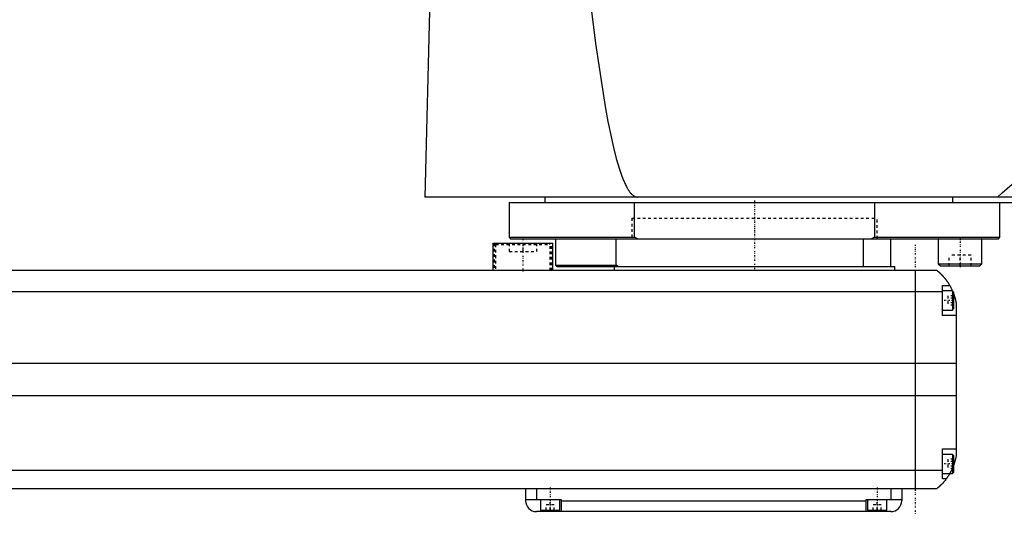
# Model space of a CAD drawing. Extents: x -181 to 906, y -1 to 1168.
# Tile 2 of 5: x 180 to 542, y 371 to 553. Entities that reach past the tile are written whole.
import ezdxf

# ---------------------------------------------------------------- set-up
doc = ezdxf.new("R2010")
doc.units = 0
doc.linetypes.add('CENTER', pattern=[1.5, 0.45, -0.5, 0.05, -0.5])
doc.linetypes.add('DASHED', pattern=[2, 1, -1])
for name, color, linetype in [('AM_0', 7, 'CONTINUOUS'), ('AM_3', 7, 'DASHED'), ('AM_7', 7, 'CENTER')]:
    doc.layers.add(name, color=color, linetype=linetype)

msp = doc.modelspace()

# ---------------------------------------------------------------- linework, layer by layer
at = {"layer": 'AM_0', "color": 7, "linetype": 'CONTINUOUS'}
for p, q in [((331.05, 568.63), (328.96, 487.5)), ((905.5, 487.5), (328.96, 487.5)), ((360, 485.5), (360, 472.7)), ((360, 485.5), (900, 485.5)), ((373, 487.5), (373, 485.5)), ((405.98, 472.7), (405.98, 485.5)), ((494.02, 485.5), (494.02, 472.7)), ((522.83, 485.5), (522.83, 487.5)), ((540, 472.7), (540, 485.5)), ((354, 470.5), (354, 460.5)), ((354, 470.5), (376, 470.5)), ((360, 472.7), (360.5, 472.2)), ((360, 472.7), (405.98, 472.7)), ((360.5, 472.2), (539.5, 472.2)), ((376, 460.5), (376, 470.5)), ((377, 472.2), (377, 462.5)), ((399.28, 462.5), (399.28, 472.2)), ((407.01, 472.2), (405.98, 472.7)), ((490, 462), (490, 472.2)), ((494.02, 472.7), (492.99, 472.2)), ((494.02, 472.7), (540, 472.7)), ((500, 462), (500, 472.2)), ((517.55, 472.2), (517.45, 472.1)), ((517.45, 472.1), (517.45, 463)), ((517.45, 472.1), (533.45, 472.1)), ((533.45, 472.1), (533.35, 472.2)), ((533.45, 463), (533.45, 472.1)), ((539.5, 472.2), (540, 472.7)), ((517.45, 463), (518.25, 462.2)), ((517.45, 463), (533.45, 463)), ((532.65, 462.2), (533.45, 463)), ((517, 460.5), (-83, 460.5)), ((377, 462.5), (377.5, 462)), ((377, 462.5), (399.28, 462.5)), ((377.5, 462), (501.5, 462)), ((398.5, 462), (398.5, 460.5)), ((400, 462), (399.28, 462.5)), ((501.5, 460.5), (501.5, 462)), ((509, 460.5), (509, 380.5)), ((518.25, 462.2), (532.65, 462.2)), ((-85, 452.8), (519, 452.8)), ((519, 444), (519, 455)), ((519, 455), (521.65, 455)), ((522.6, 453), (519, 453)), ((523, 452.6), (522.6, 453)), ((522.6, 453), (522.6, 446)), ((523, 452.6), (523, 446.4)), ((524, 448.5), (524, 392.5)), ((519, 446), (522.6, 446)), ((522.6, 446), (523, 446.4)), ((524, 444), (519, 444)), ((-90, 426.46), (524, 426.46)), ((-90, 414.6), (524, 414.6)), ((519, 395), (524, 395)), ((519, 384), (519, 395)), ((522.6, 393), (519, 393)), ((523, 392.6), (522.6, 393)), ((522.6, 393), (522.6, 386)), ((523, 392.6), (523, 386.4)), ((-85, 387.22), (519, 387.22)), ((519, 386), (522.6, 386)), ((520.34, 384), (519, 384)), ((522.6, 386), (523, 386.4)), ((-83, 380.5), (517, 380.5)), ((366, 380.5), (366, 376)), ((370, 380.5), (370, 376.5)), ((500, 380.5), (500, 376.5)), ((504, 380.5), (504, 376)), ((366, 376.5), (379, 376.5)), ((371.5, 376.5), (371.5, 372.5)), ((378.5, 372.5), (378.5, 376.5)), ((379, 376.5), (379, 372)), ((379, 376), (491, 376)), ((491, 376.5), (504, 376.5)), ((491, 372), (491, 376.5)), ((491.5, 376.5), (491.5, 372.5)), ((498.5, 372.5), (498.5, 376.5)), ((371.5, 372.5), (378.5, 372.5)), ((375, 372), (375, 372.5)), ((491.5, 372.5), (498.5, 372.5)), ((495, 372), (495, 372.5)), ((500, 372), (370, 372))]:
    msp.add_line(p, q, dxfattribs=at)
for points in [[(388.61, 568.63, 0), (391.63, 543.92, 0), (395.19, 520.7, 0), (396.21, 515.19, 0), (397.23, 510.17, 0), (397.74, 507.85, 0), (398.25, 505.66, 0), (399.28, 501.64, 0), (400.31, 498.12, 0), (401.33, 495.11, 0), (401.93, 493.58, 0), (402.11, 493.17, 0), (402.28, 492.78, 0), (402.36, 492.59, 0), (402.45, 492.41, 0), (402.62, 492.04, 0), (402.79, 491.69, 0), (402.96, 491.36, 0), (403.13, 491.04, 0), (403.31, 490.73, 0), (403.39, 490.58, 0), (403.48, 490.44, 0), (403.65, 490.16, 0), (403.82, 489.89, 0), (403.91, 489.76, 0), (403.99, 489.64, 0), (404.16, 489.4, 0), (404.34, 489.18, 0), (404.42, 489.07, 0), (404.51, 488.97, 0), (404.68, 488.77, 0), (404.85, 488.59, 0), (405.02, 488.42, 0), (405.2, 488.27, 0), (405.37, 488.13, 0), (405.45, 488.07, 0), (405.54, 488, 0), (405.71, 487.89, 0), (405.88, 487.8, 0), (406.05, 487.71, 0), (406.16, 487.67, 0), (406.18, 487.66, 0), (406.21, 487.65, 0), (406.23, 487.64, 0), (406.24, 487.64, 0), (406.27, 487.63, 0), (406.3, 487.62, 0), (406.33, 487.61, 0), (406.36, 487.6, 0), (406.38, 487.59, 0), (406.4, 487.59, 0), (406.41, 487.58, 0), (406.44, 487.57, 0), (406.47, 487.57, 0), (406.48, 487.56, 0), (406.5, 487.56, 0), (406.53, 487.55, 0), (406.56, 487.55, 0), (406.57, 487.54, 0), (406.58, 487.54, 0), (406.61, 487.54, 0), (406.64, 487.53, 0), (406.67, 487.53, 0), (406.7, 487.52, 0), (406.73, 487.52, 0), (406.74, 487.52, 0), (406.76, 487.51, 0), (406.79, 487.51, 0), (406.81, 487.51, 0), (406.84, 487.51, 0), (406.87, 487.5, 0), (406.9, 487.5, 0), (406.91, 487.5, 0), (406.93, 487.5, 0), (406.96, 487.5, 0), (406.99, 487.5, 0), (407, 487.5, 0)], [(539.11, 487.5, 0), (540.94, 489.03, 0), (544.59, 492.2, 0), (548.25, 495.54, 0), (550.07, 497.28, 0), (551.9, 499.05, 0), (555.56, 502.73, 0), (559.21, 506.57, 0), (562.86, 510.57, 0), (566.52, 514.75, 0), (570.17, 519.09, 0), (572, 521.32, 0), (573.83, 523.6, 0), (577.48, 528.27, 0), (581.13, 533.11, 0), (584.79, 538.12, 0), (588.44, 543.29, 0), (592.09, 548.63, 0), (593.92, 551.36, 0), (595.75, 554.13, 0), (599.4, 559.81, 0), (603.05, 565.65, 0), (604.88, 568.63, 0)], [(517, 460.5, 0), (517, 460.5, 0), (517, 460.5, 0), (517, 460.5, 0), (517.01, 460.5, 0), (517.01, 460.49, 0), (517.01, 460.49, 0), (517.02, 460.49, 0), (517.02, 460.48, 0), (517.03, 460.47, 0), (517.04, 460.47, 0), (517.05, 460.46, 0), (517.05, 460.46, 0), (517.06, 460.45, 0), (517.08, 460.44, 0), (517.09, 460.42, 0), (517.11, 460.41, 0), (517.12, 460.4, 0), (517.13, 460.39, 0), (517.14, 460.38, 0), (517.16, 460.37, 0), (517.18, 460.35, 0), (517.19, 460.34, 0), (517.2, 460.33, 0), (517.23, 460.31, 0), (517.25, 460.29, 0), (517.27, 460.28, 0), (517.28, 460.27, 0), (517.3, 460.24, 0), (517.33, 460.22, 0), (517.36, 460.2, 0), (517.39, 460.17, 0), (517.42, 460.14, 0), (517.44, 460.13, 0), (517.46, 460.11, 0), (517.49, 460.08, 0), (517.52, 460.05, 0), (517.56, 460.02, 0), (517.6, 459.99, 0), (517.63, 459.96, 0), (517.65, 459.94, 0), (517.67, 459.92, 0), (517.71, 459.89, 0), (517.75, 459.85, 0), (517.79, 459.81, 0), (517.83, 459.77, 0), (517.88, 459.74, 0), (517.9, 459.72, 0), (517.92, 459.69, 0), (517.96, 459.65, 0), (518.01, 459.61, 0), (518.06, 459.57, 0), (518.1, 459.52, 0), (518.15, 459.48, 0), (518.17, 459.46, 0), (518.2, 459.43, 0), (518.25, 459.39, 0), (518.29, 459.34, 0), (518.34, 459.29, 0), (518.39, 459.24, 0), (518.44, 459.19, 0), (518.47, 459.17, 0), (518.49, 459.14, 0), (518.54, 459.09, 0), (518.6, 459.04, 0), (518.62, 459.01, 0), (518.65, 458.98, 0), (518.7, 458.93, 0), (518.75, 458.87, 0), (518.78, 458.85, 0), (518.81, 458.82, 0), (518.86, 458.76, 0), (518.91, 458.71, 0), (518.97, 458.65, 0), (519.02, 458.59, 0), (519.07, 458.53, 0), (519.1, 458.5, 0), (519.13, 458.47, 0), (519.18, 458.41, 0), (519.24, 458.35, 0), (519.29, 458.28, 0), (519.35, 458.22, 0), (519.41, 458.16, 0), (519.43, 458.12, 0), (519.46, 458.09, 0), (519.52, 458.02, 0), (519.58, 457.96, 0), (519.63, 457.89, 0), (519.69, 457.82, 0), (519.75, 457.75, 0), (519.78, 457.72, 0), (519.81, 457.68, 0), (519.86, 457.61, 0), (519.92, 457.54, 0), (519.98, 457.46, 0), (520.04, 457.39, 0), (520.1, 457.32, 0), (520.13, 457.28, 0), (520.15, 457.24, 0), (520.21, 457.16, 0), (520.27, 457.09, 0), (520.33, 457.01, 0), (520.39, 456.93, 0), (520.45, 456.85, 0), (520.48, 456.81, 0), (520.51, 456.77, 0), (520.56, 456.69, 0), (520.62, 456.61, 0), (520.65, 456.57, 0), (520.68, 456.52, 0), (520.74, 456.44, 0), (520.8, 456.36, 0), (520.83, 456.32, 0), (520.85, 456.27, 0), (520.91, 456.19, 0), (520.97, 456.1, 0), (521.02, 456.02, 0), (521.08, 455.93, 0), (521.14, 455.84, 0), (521.16, 455.8, 0), (521.19, 455.76, 0), (521.25, 455.67, 0), (521.3, 455.58, 0), (521.49, 455.27, 0), (521.65, 455, 0)], [(521.65, 455, 0), (521.65, 455, 0), (521.66, 454.98, 0), (521.67, 454.96, 0), (521.68, 454.94, 0), (521.7, 454.91, 0), (521.73, 454.86, 0), (521.77, 454.79, 0), (521.82, 454.7, 0), (521.87, 454.6, 0), (521.93, 454.49, 0), (521.96, 454.43, 0), (522, 454.36, 0), (522.07, 454.23, 0), (522.14, 454.08, 0), (522.22, 453.92, 0), (522.31, 453.76, 0), (522.39, 453.58, 0), (522.43, 453.49, 0), (522.47, 453.4, 0), (522.56, 453.21, 0), (522.65, 453.01, 0), (522.69, 452.91, 0)], [(523, 452.14, 0), (523.03, 452.05, 0), (523.1, 451.86, 0), (523.17, 451.67, 0), (523.21, 451.57, 0), (523.24, 451.48, 0), (523.31, 451.28, 0), (523.37, 451.08, 0), (523.43, 450.87, 0), (523.49, 450.67, 0), (523.55, 450.46, 0), (523.58, 450.36, 0), (523.61, 450.26, 0), (523.66, 450.05, 0), (523.72, 449.85, 0), (523.77, 449.64, 0), (523.81, 449.44, 0), (523.86, 449.23, 0), (523.88, 449.13, 0), (523.9, 449.03, 0), (523.94, 448.82, 0), (523.98, 448.61, 0), (524, 448.5, 0)], [(524, 392.5, 0), (523.98, 392.41, 0), (523.95, 392.22, 0), (523.91, 392.03, 0), (523.89, 391.93, 0), (523.87, 391.83, 0), (523.83, 391.63, 0), (523.78, 391.43, 0), (523.73, 391.22, 0), (523.68, 391.01, 0), (523.63, 390.8, 0), (523.6, 390.7, 0), (523.57, 390.59, 0), (523.51, 390.39, 0), (523.45, 390.18, 0), (523.38, 389.97, 0), (523.32, 389.76, 0), (523.25, 389.56, 0), (523.22, 389.46, 0), (523.18, 389.36, 0), (523.11, 389.16, 0), (523.04, 388.96, 0), (523, 388.86, 0)], [(520.34, 384, 0), (520.2, 383.81, 0), (519.92, 383.45, 0), (519.64, 383.11, 0), (519.5, 382.95, 0), (519.36, 382.79, 0), (519.1, 382.49, 0), (518.84, 382.22, 0), (518.59, 381.96, 0), (518.45, 381.81, 0), (518.41, 381.77, 0), (518.37, 381.73, 0), (518.35, 381.71, 0), (518.33, 381.69, 0), (518.29, 381.66, 0), (518.25, 381.62, 0), (518.21, 381.58, 0), (518.17, 381.55, 0), (518.14, 381.51, 0), (518.12, 381.49, 0), (518.1, 381.47, 0), (518.06, 381.44, 0), (518.03, 381.4, 0), (518.01, 381.39, 0), (517.99, 381.37, 0), (517.96, 381.34, 0), (517.92, 381.31, 0), (517.9, 381.29, 0), (517.89, 381.27, 0), (517.85, 381.24, 0), (517.82, 381.21, 0), (517.79, 381.18, 0), (517.75, 381.15, 0), (517.72, 381.12, 0), (517.71, 381.11, 0), (517.69, 381.09, 0), (517.66, 381.07, 0), (517.63, 381.04, 0), (517.6, 381.01, 0), (517.57, 380.99, 0), (517.54, 380.96, 0), (517.53, 380.95, 0), (517.52, 380.94, 0), (517.49, 380.91, 0), (517.46, 380.89, 0), (517.44, 380.87, 0), (517.41, 380.85, 0), (517.39, 380.83, 0), (517.38, 380.82, 0), (517.37, 380.81, 0), (517.34, 380.79, 0), (517.32, 380.77, 0), (517.3, 380.75, 0), (517.28, 380.73, 0), (517.26, 380.72, 0), (517.25, 380.71, 0), (517.24, 380.7, 0), (517.22, 380.69, 0), (517.2, 380.67, 0), (517.19, 380.66, 0), (517.17, 380.64, 0), (517.16, 380.63, 0), (517.15, 380.62, 0), (517.14, 380.62, 0), (517.13, 380.61, 0), (517.11, 380.59, 0), (517.11, 380.59, 0), (517.1, 380.58, 0), (517.09, 380.57, 0), (517.08, 380.57, 0), (517.07, 380.56, 0), (517.07, 380.56, 0), (517.06, 380.55, 0), (517.05, 380.54, 0), (517.04, 380.54, 0), (517.04, 380.53, 0), (517.03, 380.52, 0), (517.03, 380.52, 0), (517.02, 380.52, 0), (517.02, 380.51, 0), (517.01, 380.51, 0), (517, 380.5, 0), (517, 380.5, 0)], [(521.65, 386, 0), (521.59, 385.9, 0), (521.48, 385.71, 0), (521.37, 385.53, 0), (521.32, 385.45, 0), (521.27, 385.36, 0), (521.16, 385.2, 0), (521.06, 385.04, 0), (520.96, 384.89, 0), (520.87, 384.75, 0), (520.78, 384.62, 0), (520.74, 384.56, 0), (520.7, 384.5, 0), (520.62, 384.39, 0), (520.55, 384.29, 0), (520.49, 384.21, 0), (520.44, 384.14, 0), (520.4, 384.08, 0), (520.38, 384.06, 0), (520.37, 384.04, 0), (520.35, 384.02, 0), (520.34, 384, 0), (520.34, 384, 0)]]:
    msp.add_polyline3d(points, dxfattribs=at)
for centre, start, end in [((370, 376), 180, 270), ((500, 376), 270, 0)]:
    msp.add_arc(centre, 4, start, end, dxfattribs=at)
at = {"layer": 'AM_3', "color": 6, "linetype": 'DASHED'}
for p, q in [((405, 479.7), (405, 472.2)), ((405, 479.7), (495, 479.7)), ((405, 479.7), (405, 472.2)), ((405, 479.7), (495, 479.7)), ((495, 472.2), (495, 479.7)), ((495, 472.2), (495, 479.7)), ((354.5, 470.5), (354.5, 460.5)), ((355.4, 470.5), (355, 470.1)), ((355, 470.1), (355, 460.5)), ((355, 470.1), (375, 470.1)), ((360, 470.5), (360, 467.5)), ((365, 470.5), (365, 467.5)), ((370, 470.5), (370, 467.5)), ((375, 470.1), (374.6, 470.5)), ((375, 460.5), (375, 470.1)), ((375.5, 460.5), (375.5, 470.5)), ((517.45, 472.1), (517.61, 472.1)), ((360, 467.5), (370, 467.5)), ((521.45, 462.2), (521.45, 466.2)), ((529.45, 466.2), (521.45, 466.2)), ((525.45, 462.2), (525.45, 466.2)), ((529.45, 462.2), (529.45, 466.2)), ((517.45, 463), (517.61, 463)), ((523, 451.23), (521, 451.23)), ((521, 451.23), (521, 447.77)), ((523, 450.37), (521, 450.37)), ((523, 448.63), (521, 448.63)), ((523, 447.77), (521, 447.77)), ((523, 391.23), (521, 391.23)), ((521, 391.23), (521, 387.77)), ((523, 390.37), (521, 390.37)), ((523, 388.63), (521, 388.63)), ((523, 387.77), (521, 387.77)), ((375, 372.5), (375, 376.5)), ((495, 372.5), (495, 376.5)), ((373.5, 372.5), (373.5, 374.5)), ((376.5, 374.5), (373.5, 374.5)), ((376.5, 372.5), (376.5, 374.5)), ((493.5, 372.5), (493.5, 374.5)), ((496.5, 374.5), (493.5, 374.5)), ((496.5, 372.5), (496.5, 374.5))]:
    msp.add_line(p, q, dxfattribs=at)
for points in [[(522.69, 452.91, 0), (522.74, 452.79, 0), (522.84, 452.54, 0), (522.95, 452.28, 0), (523, 452.14, 0)], [(522.55, 387.77, 0), (522.52, 387.71, 0), (522.48, 387.61, 0), (522.43, 387.5, 0), (522.4, 387.45, 0), (522.38, 387.39, 0), (522.33, 387.29, 0), (522.28, 387.19, 0), (522.23, 387.08, 0), (522.18, 386.98, 0), (522.13, 386.88, 0), (522.1, 386.83, 0), (522.07, 386.78, 0), (522.02, 386.68, 0), (521.97, 386.59, 0), (521.92, 386.49, 0), (521.87, 386.4, 0), (521.82, 386.31, 0), (521.8, 386.26, 0), (521.77, 386.22, 0), (521.72, 386.13, 0), (521.67, 386.04, 0), (521.65, 386, 0)], [(523, 388.86, 0), (522.93, 388.67, 0), (522.78, 388.31, 0), (522.63, 387.95, 0), (522.55, 387.77, 0)]]:
    msp.add_polyline3d(points, dxfattribs=at)
at = {"layer": 'AM_7', "color": 4, "linetype": 'CENTER'}
for p, q in [((450, 486.17), (450, 471.54)), ((450, 480.07), (450, 459.92)), ((365, 472.05), (365, 459.95)), ((509, 470), (509, 371)), ((525.45, 472.7), (525.45, 461.7)), ((523.2, 449.5), (518.8, 449.5)), ((523.2, 389.5), (518.8, 389.5)), ((375, 380.9), (375, 372.1)), ((495, 380.9), (495, 372.1))]:
    msp.add_line(p, q, dxfattribs=at)

doc.saveas('drawing.dxf')
